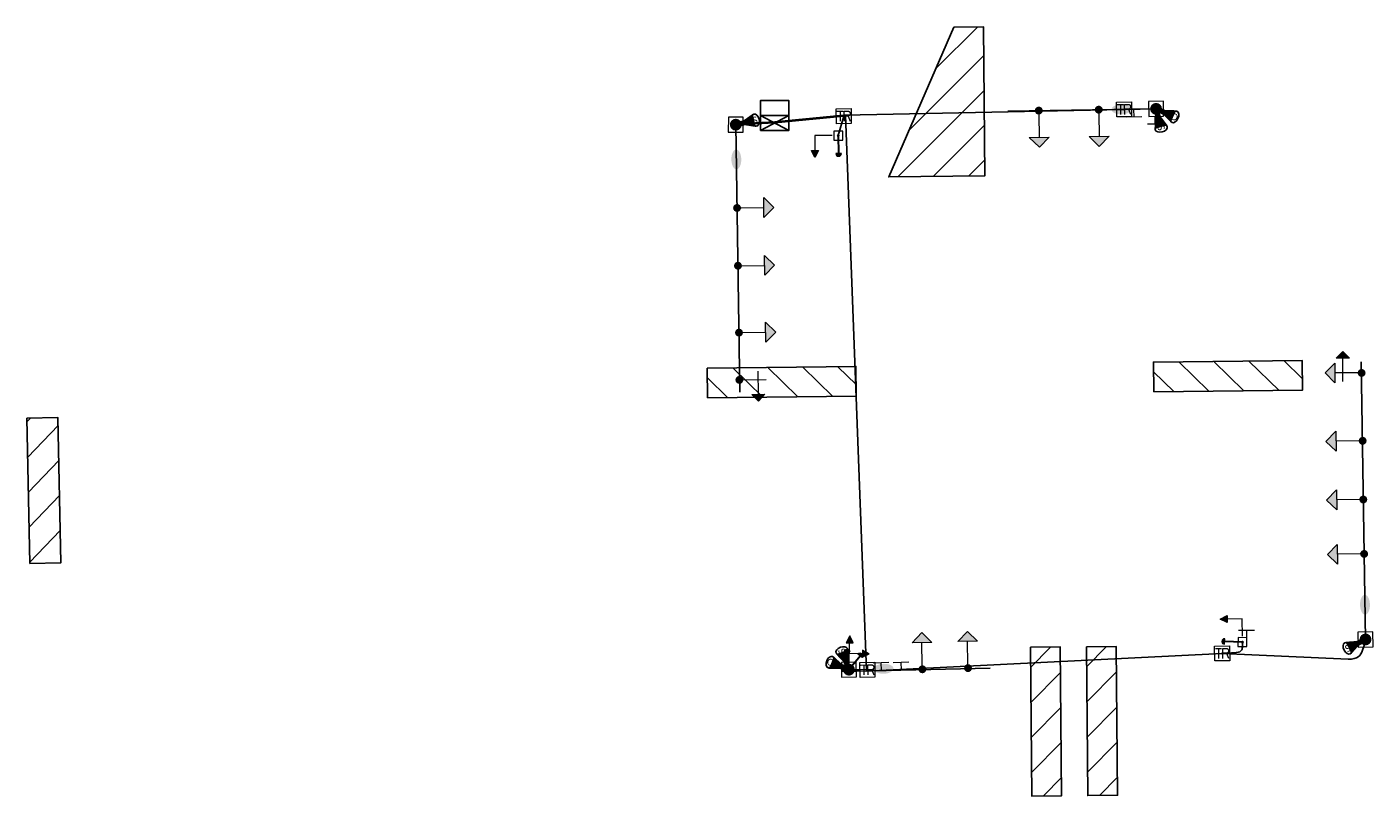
# Model space of a CAD drawing. Header units: feet. Extents: x 2477584 to 2484896, y 499879 to 500376.
# Tile 3 of 11: x 2479755 to 2480027, y 500019 to 500174. Entities that reach past the tile are written whole.
import ezdxf
from ezdxf.enums import TextEntityAlignment as Align

# ---------------------------------------------------------------- set-up
doc = ezdxf.new("R2010")
doc.units = ezdxf.units.FT
doc.header["$MEASUREMENT"] = 0
for name, color, linetype in [('LT_P_Luminaires', 2, 'Continuous'), ('SG_P_Conduit', 7, 'Continuous'), ('SG_P_Controllers', 7, 'Continuous'), ('SG_P_Detection', 24, 'Continuous'), ('SG_P_Heads', 2, 'Continuous'), ('SG_P_Mast_Arm', 7, 'Continuous'), ('SG_P_Poles', 7, 'Continuous'), ('SG_P_PullBox', 7, 'Continuous'), ('SN_P_Signs', 120, 'Continuous')]:
    doc.layers.add(name, color=color, linetype=linetype)
doc.layers.add('SG_P_Heads (Construction)', color=2, linetype='Continuous', lineweight=13)
doc.layers.add('SG_P_PullBox (Construction)', color=7, linetype='Continuous', lineweight=13)
doc.styles.add('Style-Calibri', font='calibri.ttf')

# ---------------------------------------------------------------- blocks, each defined once
blk = doc.blocks.new('SPOLEP_1')
at = {"layer": 'SG_P_Poles', "linetype": 'Continuous', "lineweight": 0}
h = blk.add_hatch(color=7, dxfattribs=at)
edge = h.paths.add_edge_path()
edge.add_arc((0, 0), 0.06, 0, 360)
at = {"layer": 'SG_P_Poles', "color": 7, "linetype": 'Continuous', "lineweight": 13, "flags": 128}
blk.add_lwpolyline([(-0.075, -0.075), (0.075, -0.075), (0.075, 0.075), (-0.075, 0.075)], close=True, dxfattribs=at)
blk = doc.blocks.new('SHP')
at = {"layer": 'SG_P_Heads', "linetype": 'Continuous', "lineweight": 0}
h = blk.add_hatch(color=34, dxfattribs=at)
edge = h.paths.add_edge_path()
edge.add_arc((0, 0), 0.04, 0, 360)
at = {"layer": 'SG_P_Heads', "color": 34, "linetype": 'Continuous', "lineweight": 13}
blk.add_line((0.04, 0), (0.27, 0), dxfattribs=at)
at = {"layer": 'SG_P_Heads', "color": 30, "linetype": 'Continuous', "lineweight": 0, "flags": 128}
blk.add_lwpolyline([(0.27, 0.1), (0.37, 0), (0.27, -0.1)], close=True, dxfattribs=at)
at = {"layer": 'SG_P_Heads', "color": 30, "linetype": 'Continuous', "lineweight": 0, "extrusion": (0, 0, -1)}
blk.add_solid([(-0.27, 0.1), (-0.37, 0), (-0.27, -0.1)], dxfattribs=at)
blk = doc.blocks.new('PED2P')
at = {"layer": 'SG_P_Heads', "color": 34, "linetype": 'Continuous', "lineweight": 13}
for p, q in [((0.06, 0), (0.27, 0)), ((0.165, 0), (0.165, -0.13))]:
    blk.add_line(p, q, dxfattribs=at)
at = {"layer": 'SG_P_Heads', "color": 34, "linetype": 'Continuous', "lineweight": 0, "flags": 128}
for points in [[(0.27, 0.035), (0.27, -0.035), (0.34, 0)], [(0.2, -0.13), (0.13, -0.13), (0.165, -0.2)]]:
    blk.add_lwpolyline(points, close=True, dxfattribs=at)
at = {"layer": 'SG_P_Heads', "color": 34, "linetype": 'Continuous', "lineweight": 0, "extrusion": (0, 0, -1)}
for points in [[(-0.27, 0.035), (-0.27, -0.035), (-0.34, 0)], [(-0.2, -0.13), (-0.13, -0.13), (-0.165, -0.2)]]:
    blk.add_solid(points, dxfattribs=at)
at = {"layer": 'SG_P_Heads (Construction)', "color": 34, "linetype": 'Continuous', "lineweight": 30}
blk.add_point((0, 0), dxfattribs=at)
blk = doc.blocks.new('PEDPBP_1')
at = {"layer": 'SG_P_Detection', "linetype": 'Continuous', "lineweight": 0}
blk.add_hatch(color=34, dxfattribs=at).paths.add_polyline_path([(0.18, 0.028), (0.18, -0.028, 0.999997)])
at = {"layer": 'SG_P_Detection', "color": 34, "linetype": 'Continuous', "lineweight": 30}
blk.add_line((0, 0), (0.18, 0), dxfattribs=at)
at = {"layer": 'SG_P_Detection', "color": 34, "linetype": 'Continuous', "lineweight": 0, "flags": 128}
blk.add_lwpolyline([(0.18, 0.028), (0.18, -0.028, 0.999997)], format="xyb", close=True, dxfattribs=at)
blk = doc.blocks.new('PED1P_1')
at = {"layer": 'SG_P_Heads', "color": 34, "linetype": 'Continuous', "lineweight": 13, "extrusion": (0, 0, -1), "flags": 128}
blk.add_lwpolyline([(-0.06, 0), (-0.235, 0), (-0.235, -0.15)], dxfattribs=at)
at = {"layer": 'SG_P_Heads', "color": 34, "linetype": 'Continuous', "lineweight": 0, "extrusion": (0, 0, -1), "flags": 128}
blk.add_lwpolyline([(-0.27, -0.15), (-0.2, -0.15), (-0.235, -0.22)], close=True, dxfattribs=at)
at = {"layer": 'SG_P_Heads', "color": 34, "linetype": 'Continuous', "lineweight": 0, "extrusion": (0, 0, -1)}
blk.add_solid([(-0.27, -0.15), (-0.2, -0.15), (-0.235, -0.22)], dxfattribs=at)
at = {"layer": 'SG_P_Heads (Construction)', "color": 46, "linetype": 'Continuous', "lineweight": 30}
blk.add_point((0, 0), dxfattribs=at)
blk = doc.blocks.new('SIGPBP')
at = {"layer": 'SG_P_PullBox', "color": 7, "linetype": 'Continuous', "lineweight": 13, "flags": 128}
blk.add_lwpolyline([(-0.075, 0.075), (0.075, 0.075), (0.075, -0.075), (-0.075, -0.075)], close=True, dxfattribs=at)
for points in [[(-0.068, 0.05), (-0.006, 0.05)], [(-0.036, 0.05), (-0.036, -0.05)], [(0.006, -0.05), (0.006, 0.05), (0.043, 0.05), (0.047, 0.049), (0.053, 0.048), (0.055, 0.046), (0.058, 0.044), (0.061, 0.041), (0.063, 0.037), (0.065, 0.03), (0.065, 0.021), (0.064, 0.018), (0.062, 0.013), (0.059, 0.007), (0.056, 0.005), (0.054, 0.004), (0.052, 0.003), (0.05, 0.002), (0.043, 0.001), (0.006, 0.001)], [(0.043, 0.001), (0.065, -0.05)]]:
    blk.add_lwpolyline(points, dxfattribs=at)
at = {"layer": 'SG_P_PullBox (Construction)', "color": 7, "linetype": 'Continuous', "lineweight": 30}
blk.add_point((0, 0), dxfattribs=at)
blk = doc.blocks.new('SG_DET_DZ_RADARP')
at = {"layer": 'SG_P_Detection'}
blk.add_hatch(color=256, dxfattribs=at).paths.add_polyline_path([(0.037, -0.038), (-0.038, -0.038), (-0.038, 0.037), (0.037, 0.037)])
h = blk.add_hatch(color=256, dxfattribs=at)
edge = h.paths.add_edge_path()
edge.add_line((0.243, 0.12), (0.037, 0.037))
edge.add_line((0.037, 0.037), (0.037, -0.038))
edge.add_line((0.037, -0.038), (0.243, -0.12))
edge.add_ellipse((0.262, 0), major_axis=(0, -0.124), ratio=0.621318, start_angle=194.0157, end_angle=345.9652, ccw=False)
for p, q in [((-0.144, 0), (-0.038, 0)), ((0.037, 0.037), (0.243, 0.12)), ((0.037, -0.038), (0.243, -0.12))]:
    blk.add_line(p, q, dxfattribs=at)
at = {"layer": 'SG_P_Detection', "flags": 128}
for points in [[(-0.038, 0.037), (-0.038, -0.038), (0.037, -0.038), (0.037, 0.037)], [(0.037, 0.037), (-0.038, 0.037), (-0.038, -0.038), (0.037, -0.038)]]:
    blk.add_lwpolyline(points, close=True, dxfattribs=at)
at = {"layer": 'SG_P_Detection'}
blk.add_ellipse((0.262, 0), major_axis=(0, -0.124), ratio=0.621318, dxfattribs=at)
blk.add_rational_spline([(0.243, 0.12), (0.14, 0.079), (0.037, 0.037), (0.037, 0), (0.037, -0.038), (0.14, -0.079), (0.243, -0.12), (0.185, -0.097), (0.185, 0), (0.185, 0.097), (0.243, 0.12)], [1, 1, 1, 1, 1, 1, 1, 0.788146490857, 1, 0.788146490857, 1], degree=2, knots=[0, 0, 0, 0.25, 0.25, 0.5, 0.5, 0.75, 0.75, 0.875, 0.875, 1, 1, 1], dxfattribs=at)
at = {"layer": 'SG_P_Detection', "lineweight": 0, "style": 'Style-Calibri'}
blk.add_text('D', height=0.14, dxfattribs=at).set_placement((0.262, 0), align=Align.MIDDLE_CENTER)
blk = doc.blocks.new('SH5P_1')
at = {"layer": 'SG_P_Heads', "linetype": 'Continuous', "lineweight": 0, "extrusion": (0, 0, -1)}
h = blk.add_hatch(color=34, dxfattribs=at)
edge = h.paths.add_edge_path()
edge.add_arc((0, 0), 0.04, 0, 360)
at = {"layer": 'SG_P_Heads', "color": 34, "linetype": 'Continuous', "lineweight": 13}
for p, q in [((0.04, 0), (0.27, 0)), ((0.189, 0.086), (0.189, -0.149))]:
    blk.add_line(p, q, dxfattribs=at)
at = {"layer": 'SG_P_Heads', "color": 30, "linetype": 'Continuous', "lineweight": 0, "extrusion": (0, 0, -1), "flags": 128}
for points in [[(-0.269, 0.1), (-0.369, 0), (-0.269, -0.1)], [(-0.255, -0.149), (-0.188, -0.215), (-0.121, -0.149)]]:
    blk.add_lwpolyline(points, close=True, dxfattribs=at)
at = {"layer": 'SG_P_Heads', "color": 30, "linetype": 'Continuous', "lineweight": 0, "extrusion": (0, 0, -1)}
for points in [[(-0.269, 0.1), (-0.369, 0), (-0.269, -0.1)], [(-0.255, -0.149), (-0.188, -0.215), (-0.121, -0.149)]]:
    blk.add_solid(points, dxfattribs=at)
blk = doc.blocks.new('SG_DET_SB_RADARP')
at = {"layer": 'SG_P_Detection'}
blk.add_hatch(color=256, dxfattribs=at).paths.add_polyline_path([(0.037, -0.038), (-0.038, -0.038), (-0.038, 0.037), (0.037, 0.037)])
h = blk.add_hatch(color=256, dxfattribs=at)
edge = h.paths.add_edge_path()
edge.add_line((0.243, 0.12), (0.037, 0.037))
edge.add_line((0.037, 0.037), (0.037, -0.038))
edge.add_line((0.037, -0.038), (0.243, -0.12))
edge.add_ellipse((0.262, 0), major_axis=(0, -0.124), ratio=0.621318, start_angle=194.0157, end_angle=345.9652, ccw=False)
for p, q in [((0.037, 0.037), (0.243, 0.12)), ((-0.144, 0), (-0.038, 0)), ((0.037, -0.038), (0.243, -0.12))]:
    blk.add_line(p, q, dxfattribs=at)
at = {"layer": 'SG_P_Detection', "flags": 128}
blk.add_lwpolyline([(-0.038, 0.037), (-0.038, -0.038), (0.037, -0.038), (0.037, 0.037)], close=True, dxfattribs=at)
blk.add_lwpolyline([(-0.038, 0.037), (-0.038, -0.038), (0.037, -0.038), (0.037, 0.037)], close=True, dxfattribs=at)
at = {"layer": 'SG_P_Detection'}
blk.add_ellipse((0.262, 0), major_axis=(0, -0.124), ratio=0.621318, dxfattribs=at)
blk.add_rational_spline([(0.243, 0.12), (0.14, 0.079), (0.037, 0.037), (0.037, 0), (0.037, -0.038), (0.14, -0.079), (0.243, -0.12), (0.185, -0.097), (0.185, 0), (0.185, 0.097), (0.243, 0.12)], [1, 1, 1, 1, 1, 1, 1, 0.788146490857, 1, 0.788146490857, 1], degree=2, knots=[0, 0, 0, 0.25, 0.25, 0.5, 0.5, 0.75, 0.75, 0.875, 0.875, 1, 1, 1], dxfattribs=at)
at = {"layer": 'SG_P_Detection', "lineweight": 0, "style": 'Style-Calibri'}
blk.add_text('S', height=0.14, dxfattribs=at).set_placement((0.254, 0), align=Align.MIDDLE_CENTER)
blk = doc.blocks.new('SGN1PP')
at = {"layer": 'SN_P_Signs', "color": 230, "linetype": 'Continuous', "lineweight": 13}
for p, q in [((0, 0), (-0.08, 0)), ((0, 0.08), (0, -0.08))]:
    blk.add_line(p, q, dxfattribs=at)
blk = doc.blocks.new('CSMP')
at = {"layer": 'LT_P_Luminaires', "linetype": 'Continuous', "lineweight": 0, "extrusion": (0, 0, -1)}
h = blk.add_hatch(color=7, dxfattribs=at)
edge = h.paths.add_edge_path()
edge.add_arc((0, 0), 0.055, 0, 360)
h = blk.add_hatch(color=34, dxfattribs=at)
edge = h.paths.add_edge_path()
edge.add_ellipse((-0.35, 0), major_axis=(-0.1, 0), ratio=0.5, start_angle=0, end_angle=360)
at = {"layer": 'LT_P_Luminaires', "color": 34, "linetype": 'Continuous', "lineweight": 13}
blk.add_line((0, 0), (0.25, 0), dxfattribs=at)
blk = doc.blocks.new('SPEDP')
at = {"layer": 'SG_P_Poles', "linetype": 'Continuous', "lineweight": 0}
h = blk.add_hatch(color=7, dxfattribs=at)
edge = h.paths.add_edge_path()
edge.add_arc((0, 0), 0.015, 0, 360)
at = {"layer": 'SG_P_Poles', "color": 7, "linetype": 'Continuous', "lineweight": 13, "flags": 128}
blk.add_lwpolyline([(-0.045, -0.045), (0.045, -0.045), (0.045, 0.045), (-0.045, 0.045)], close=True, dxfattribs=at)
blk = doc.blocks.new('*U840')
at = {"layer": 'SG_P_Controllers', "ltscale": 20}
for p, q in [((3, -2.87), (0, 2.88)), ((3, 2.88), (0, -2.87))]:
    blk.add_line(p, q, dxfattribs=at)
at = {"layer": 'SG_P_Controllers', "ltscale": 20, "flags": 128}
blk.add_lwpolyline([(3, -2.87), (0, -2.87), (-3, -2.87), (-3, 2.88), (3, 2.88), (3, 2.88)], close=True, dxfattribs=at)
blk.add_lwpolyline([(3, 2.88), (0, 2.88), (0, -2.87)], dxfattribs=at)
blk = doc.blocks.new('SH3P')
at = {"layer": 'SG_P_Heads', "linetype": 'Continuous', "lineweight": 0}
h = blk.add_hatch(color=34, dxfattribs=at)
edge = h.paths.add_edge_path()
edge.add_arc((0, 0), 0.04, 0, 360)
at = {"layer": 'SG_P_Heads', "color": 34, "linetype": 'Continuous', "lineweight": 13}
for p, q in [((0.04, 0), (0.27, 0)), ((0.189, 0.086), (0.189, -0.149))]:
    blk.add_line(p, q, dxfattribs=at)
at = {"layer": 'SG_P_Heads', "color": 30, "linetype": 'Continuous', "lineweight": 0, "flags": 128}
blk.add_lwpolyline([(0.256, -0.149), (0.189, -0.216), (0.122, -0.149)], close=True, dxfattribs=at)
at = {"layer": 'SG_P_Heads', "color": 30, "linetype": 'Continuous', "lineweight": 0, "extrusion": (0, 0, -1)}
blk.add_solid([(-0.256, -0.149), (-0.189, -0.216), (-0.122, -0.149)], dxfattribs=at)

msp = doc.modelspace()

# ---------------------------------------------------------------- hatches: boundary and pattern name
at = {"layer": 'SG_P_Detection'}
h = msp.add_hatch(dxfattribs=at)
h.set_pattern_fill('HATCH', color=256, scale=0.1, style=0, pattern_type=2)
h.set_pattern_definition([(45, (2479928.685, 500141.818), (-3.53553, 3.53553), [])])
h.paths.add_polyline_path([(2479942.13, 500174.12), (2479929.01, 500143.93), (2479948.41, 500144.17), (2479948.13, 500174.17)], flags=0)
h = msp.add_hatch(dxfattribs=at)
h.set_pattern_fill('HATCH', color=256, scale=0.1, style=0, pattern_type=2)
h.set_pattern_definition([(135.648, (2480004.1806, 500104.356), (-3.4953, -3.5753), [])])
h.paths.add_polyline_path([(2479982.47, 500100.59), (2479982.4, 500106.59), (2480012.4, 500106.93), (2480012.47, 500100.93)], flags=0)
h = msp.add_hatch(dxfattribs=at)
h.set_pattern_fill('HATCH', color=256, scale=0.1, style=0, pattern_type=2)
h.set_pattern_definition([(135.648, (2479914.166, 500103.1327), (-3.4953, -3.5753), [])])
h.paths.add_polyline_path([(2479892.46, 500099.37), (2479892.39, 500105.37), (2479922.39, 500105.71), (2479922.45, 500099.71)], flags=0)
h = msp.add_hatch(dxfattribs=at)
h.set_pattern_fill('HATCH', color=256, scale=0.1, style=0, pattern_type=2)
h.set_pattern_definition([(46.172, (2479759.43, 500091.7914), (-3.6071, 3.4625), [])])
h.paths.add_polyline_path([(2479755.11, 500095.28), (2479755.71, 500065.99), (2479761.96, 500066.12), (2479761.36, 500095.41)], flags=0)
h = msp.add_hatch(dxfattribs=at)
h.set_pattern_fill('HATCH', color=256, scale=0.1, style=0, pattern_type=2)
h.set_pattern_definition([(45.538, (2479961.316, 500027.3743), (-3.5686, 3.5022), [])])
h.paths.add_polyline_path([(2479957.59, 500049.09), (2479963.59, 500049.15), (2479963.87, 500019.15), (2479957.87, 500019.09)], flags=0)
h = msp.add_hatch(dxfattribs=at)
h.set_pattern_fill('HATCH', color=256, scale=0.1, style=0, pattern_type=2)
h.set_pattern_definition([(45.538, (2479972.608, 500027.478), (-3.5686, 3.5022), [])])
h.paths.add_polyline_path([(2479968.88, 500049.2), (2479974.88, 500049.25), (2479975.16, 500019.25), (2479969.17, 500019.2)], flags=0)

# ---------------------------------------------------------------- linework, layer by layer
at = {"layer": 'SG_P_Conduit'}
for p, q in [((2479919.93, 500156.38), (2479905.99, 500155.02)), ((2479919.93, 500156.18), (2479905.99, 500154.82)), ((2479918.81, 500152.26), (2479919.93, 500156.18)), ((2479982.94, 500157.66), (2479919.93, 500156.38)), ((2479976.49, 500157.54), (2479974.47, 500157.5)), ((2479982.94, 500157.66), (2479976.49, 500157.54)), ((2479905.99, 500155.02), (2479898.14, 500154.66)), ((2479905.99, 500154.82), (2479898.14, 500154.46)), ((2479999.11, 500048.02), (2479996.27, 500047.85)), ((2479996.27, 500047.85), (2480021.69, 500046.71))]:
    msp.add_line(p, q, dxfattribs=at)
at = {"layer": 'SG_P_Conduit', "flags": 128}
for points in [[(2479920.27, 500156.38), (2479924.51, 500044.32)], [(2479924.47, 500044.27), (2479996.27, 500047.85)], [(2479924.36, 500044.29), (2479919.51, 500044.53)]]:
    msp.add_lwpolyline(points, dxfattribs=at)
at = {"layer": 'SG_P_Conduit'}
for points in [[(2479999.11, 500048.02), (2479999.78, 500048.1), (2480000.2, 500048.48), (2480000.41, 500048.98), (2480000.37, 500050.13), (2480000.37, 500050.13), (2480000.37, 500050.13)], [(2480021.69, 500046.71), (2480023.65, 500046.65), (2480024.77, 500048.31), (2480025.2, 500050.67), (2480025.2, 500050.67)]]:
    msp.add_open_spline(points, degree=3, dxfattribs=at)
at = {"layer": 'SG_P_Detection', "flags": 128}
for points in [[(2479942.13, 500174.12), (2479929.01, 500143.93), (2479948.41, 500144.17), (2479948.13, 500174.17)], [(2479982.47, 500100.59), (2479982.4, 500106.59), (2480012.4, 500106.93), (2480012.47, 500100.93)], [(2479892.46, 500099.37), (2479892.39, 500105.37), (2479922.39, 500105.71), (2479922.45, 500099.71)], [(2479755.11, 500095.28), (2479755.71, 500065.99), (2479761.96, 500066.12), (2479761.36, 500095.41)], [(2479957.59, 500049.09), (2479963.59, 500049.15), (2479963.87, 500019.15), (2479957.87, 500019.09)], [(2479968.88, 500049.2), (2479974.88, 500049.25), (2479975.16, 500019.25), (2479969.17, 500019.2)]]:
    msp.add_lwpolyline(points, close=True, dxfattribs=at)
at = {"layer": 'SG_P_Mast_Arm'}
for p, q in [((2479982.94, 500157.66), (2479953.05, 500157.2)), ((2479898.14, 500154.46), (2479898.97, 500100.52)), ((2480025.2, 500050.67), (2480024.34, 500106.66)), ((2479919.48, 500044.24), (2479949.47, 500044.9))]:
    msp.add_line(p, q, dxfattribs=at)

# ---------------------------------------------------------------- block references
at = {"layer": 'LT_P_Luminaires', "color": 34, "linetype": 'Continuous', "lineweight": 13, "extrusion": (0, 0, -1)}
for p, xscale, yscale, zscale, rotation in [((-2479982.94, 500157.66), 19.99999999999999, 19.99999999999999, 19.99999999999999, 359.1184940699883), ((-2479898.14, 500154.46), 19.99999999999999, 19.99999999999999, 19.99999999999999, 269.117359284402), ((-2480025.2, 500050.67), 20, 20, 20, 89.11758105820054), ((-2479920.97, 500044.58), 20, 20, 20, 178.539837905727)]:
    msp.add_blockref('CSMP', p, dxfattribs=dict(at, xscale=xscale, yscale=yscale, zscale=zscale, rotation=rotation))
at = {"layer": 'SG_P_Controllers', "ltscale": 20, "rotation": 269.9999999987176}
msp.add_blockref('*U840', (2479905.99, 500156.32), dxfattribs=at)
at = {"layer": 'SG_P_Detection'}
for name, p, xscale, yscale, zscale, rotation in [('SG_DET_SB_RADARP', (2479983.31, 500156.28), 10, 10, 10, 284.953407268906), ('SG_DET_DZ_RADARP', (2479984.26, 500157.09), 10, 10, 10, 336.246932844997), ('SG_DET_SB_RADARP', (2479899.54, 500154.79), 9.999999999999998, 9.999999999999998, 9.999999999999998, 13.30641881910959), ('SG_DET_SB_RADARP', (2479920.46, 500045.93), 10, 10, 10, 110.812439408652), ('SG_DET_SB_RADARP', (2480023.91, 500050.03), 10, 10, 10, 206.3748231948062), ('SG_DET_DZ_RADARP', (2479919.64, 500045.12), 10, 10, 10, 158.2232334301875)]:
    msp.add_blockref(name, p, dxfattribs=dict(at, xscale=xscale, yscale=yscale, zscale=zscale, rotation=rotation))
at = {"layer": 'SG_P_Detection', "color": 34, "linetype": 'Continuous', "lineweight": 30, "xscale": 20, "yscale": 20, "zscale": 20}
for p, rotation in [((2479918.81, 500152.26), 271.044510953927), ((2480000.37, 500050.13), 177.8185012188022)]:
    msp.add_blockref('PEDPBP_1', p, dxfattribs=dict(at, rotation=rotation))
at = {"layer": 'SG_P_Detection', "color": 34, "linetype": 'Continuous', "lineweight": 30, "extrusion": (0, 0, -1)}
for xscale, yscale, zscale, rotation in [(20, 20, 20, 84.09088380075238), (20.00000000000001, 20.00000000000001, 20.00000000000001, 128.8549636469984)]:
    msp.add_blockref('PEDPBP_1', (-2479920.97, 500044.58), dxfattribs=dict(at, xscale=xscale, yscale=yscale, zscale=zscale, rotation=rotation))
at = {"layer": 'SG_P_Heads', "color": 34, "linetype": 'Continuous', "lineweight": 0, "xscale": 20, "yscale": 20, "zscale": 20}
for name, p, rotation in [('SHP', (2479959.28, 500157.3), 270.8840420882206), ('SHP', (2479971.37, 500157.49), 270.8840420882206), ('SHP', (2479898.4, 500137.68), 0.8840420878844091), ('SHP', (2479898.58, 500126.02), 0.8840420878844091), ('SHP', (2479898.79, 500112.54), 0.8840420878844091), ('SH3P', (2479898.86, 500103), 0.8840420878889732), ('SHP', (2480024.62, 500090.72), 180.8840420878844), ('SHP', (2480024.75, 500078.89), 180.8840420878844), ('SHP', (2480024.92, 500067.92), 180.8840420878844), ('SHP', (2479935.79, 500044.65), 90.8840420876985), ('SHP', (2479945, 500044.89), 90.8840420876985)]:
    msp.add_blockref(name, p, dxfattribs=dict(at, rotation=rotation))
at = {"layer": 'SG_P_Heads', "color": 46, "linetype": 'Continuous', "lineweight": 30, "extrusion": (0, 0, -1), "xscale": 20, "yscale": 20, "zscale": 20}
msp.add_blockref('PED1P_1', (-2479918.81, 500152.26), dxfattribs=at)
at = {"layer": 'SG_P_Heads', "color": 34, "linetype": 'Continuous', "lineweight": 13, "xscale": 20, "yscale": 20, "zscale": 20, "rotation": 180}
msp.add_blockref('SH5P_1', (2480024.41, 500104.41), dxfattribs=at)
at = {"layer": 'SG_P_Heads', "color": 46, "linetype": 'Continuous', "lineweight": 30, "extrusion": (0, 0, -1), "xscale": 20, "yscale": 20, "zscale": 20, "rotation": 89.1159579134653}
msp.add_blockref('PED1P_1', (-2480000.37, 500050.13), dxfattribs=at)
at = {"layer": 'SG_P_Heads', "color": 34, "linetype": 'Continuous', "lineweight": 30, "xscale": 20, "yscale": 20, "zscale": 20, "rotation": 88.47137833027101}
msp.add_blockref('PED2P', (2479920.97, 500044.58), dxfattribs=at)
at = {"layer": 'SG_P_Poles', "color": 7, "linetype": 'Continuous', "lineweight": 0, "xscale": 20, "yscale": 20, "zscale": 20}
for p, rotation in [((2479982.94, 500157.66), 0.884042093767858), ((2479898.14, 500154.46), 359.5156692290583), ((2480025.2, 500050.67), 0.8840420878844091), ((2479920.97, 500044.58), 1.059393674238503)]:
    msp.add_blockref('SPOLEP_1', p, dxfattribs=dict(at, rotation=rotation))
at = {"layer": 'SG_P_Poles', "color": 7, "linetype": 'Continuous', "lineweight": 13, "xscale": 19.99999999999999, "yscale": 19.99999999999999, "zscale": 19.99999999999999, "rotation": 89.85850716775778}
for p in [(2479918.81, 500152.26), (2480000.37, 500050.13)]:
    msp.add_blockref('SPEDP', p, dxfattribs=at)
at = {"layer": 'SG_P_PullBox', "color": 7, "linetype": 'Continuous', "lineweight": 30, "xscale": 20, "yscale": 20, "zscale": 20}
for p, rotation in [((2479976.49, 500157.54), 0.8840420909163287), ((2479919.93, 500156.18), 0.8840420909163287), ((2479996.27, 500047.85), 0.7052973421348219), ((2479924.7, 500044.54), 0.8840420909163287)]:
    msp.add_blockref('SIGPBP', p, dxfattribs=dict(at, rotation=rotation))
at = {"layer": 'SN_P_Signs', "color": 230, "linetype": 'Continuous', "lineweight": 13, "xscale": 20, "yscale": 20, "zscale": 20}
for p, rotation in [((2479978.5, 500156), 271.129105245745), ((2479982.78, 500154.56), 269.9172850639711), ((2480001.19, 500052.55), 89.5988071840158), ((2479927.43, 500046.01), 91.68291999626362), ((2479931.46, 500046.1), 91.68291999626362)]:
    msp.add_blockref('SGN1PP', p, dxfattribs=dict(at, rotation=rotation))

doc.saveas('drawing.dxf')
